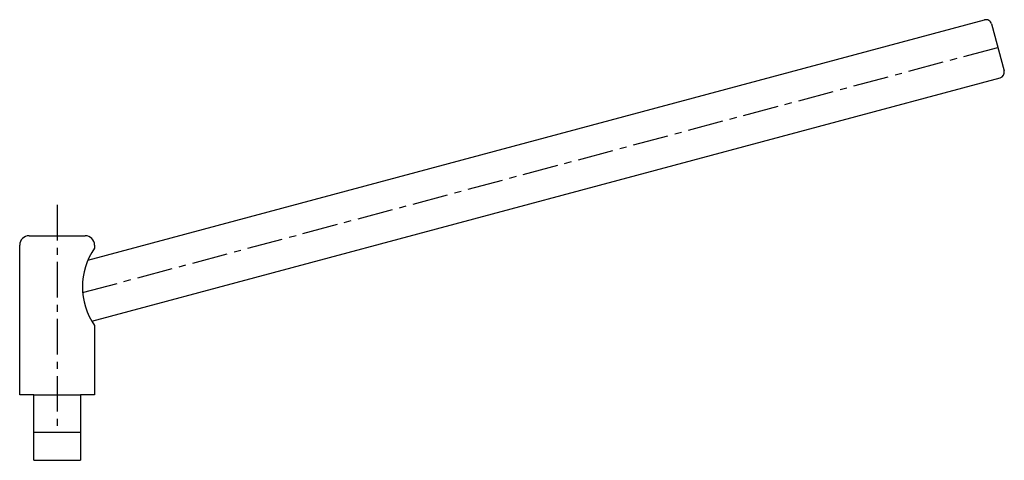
# Model space of a CAD drawing. Header units: millimetres. Extents: x -20 to 506, y -15 to 221.
import ezdxf

# ---------------------------------------------------------------- set-up
doc = ezdxf.new("R2010")
doc.units = ezdxf.units.MM
doc.header["$LTSCALE"] = 0.6
doc.linetypes.add('CENTER', pattern=[50.8, 31.75, -6.35, 6.35, -6.35])
doc.layers.get('0').update_dxf_attribs({"linetype": 'CONTINUOUS'})
doc.layers.add('CENTER', color=1, linetype='CENTER')

msp = doc.modelspace()

# ---------------------------------------------------------------- linework, layer by layer
for p, q in [((16.43, 91.97), (495.75, 220.41)), ((499.42, 218.29), (506.15, 193.17)), ((18.47, 59.39), (504.03, 189.5)), ((-20, 20), (-20, 100)), ((-15, 105), (0, 105)), ((0, 105), (15, 105)), ((20, 100), (20, 98.41)), ((20, 57), (20, 20)), ((-12.5, 20), (-20, 20)), ((-12.5, 20), (12.5, 20)), ((-12.5, -15), (-12.5, 20)), ((12.5, 20), (12.5, -15)), ((20, 20), (12.5, 20)), ((-12.5, 0), (12.5, 0)), ((-12.5, -15), (12.5, -15))]:
    msp.add_line(p, q)
for centre, radius, start, end in [((496.52, 217.51), 3, 15, 105), ((503.25, 192.39), 3, 285, 15), ((-15, 100), 5, 90, 180), ((15, 100), 5, 0, 90), ((49.73, 77.71), 36.23, 145.1402, 214.8598)]:
    msp.add_arc(centre, radius, start, end)
at = {"layer": 'CENTER'}
for p, q in [((13.63, 74.66), (502.79, 205.73)), ((0, 121.5), (0, 0))]:
    msp.add_line(p, q, dxfattribs=at)

doc.saveas('drawing.dxf')
